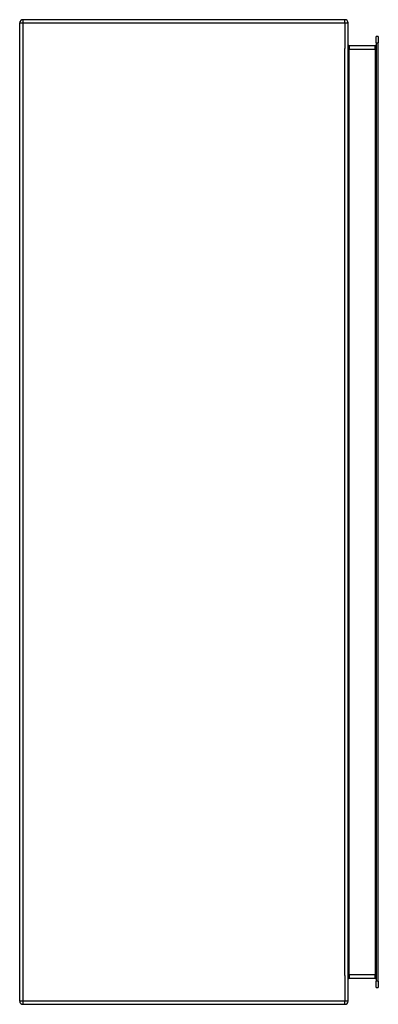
# Model space of a CAD drawing. Header units: inches. Extents: x 38.6 to 49.5, y 8.1 to 38.1.
import ezdxf

# ---------------------------------------------------------------- set-up
doc = ezdxf.new("R2010")
doc.units = ezdxf.units.IN
doc.header["$MEASUREMENT"] = 0
doc.layers.add('Visible Edges(ANSI)', color=7, linetype='Continuous', lineweight=25)
doc.layers.add('Visible Tangent Edges(ANSI)', color=7, linetype='Continuous', lineweight=25)

msp = doc.modelspace()

# ---------------------------------------------------------------- linework, layer by layer
at = {"layer": 'Visible Edges(ANSI)'}
for p, q in [((48.472, 38.117), (38.67, 38.117)), ((38.571, 8.216), (38.571, 38.018)), ((48.571, 8.216), (48.571, 38.018)), ((49.419, 37.409), (49.419, 37.606)), ((49.487, 37.606), (49.419, 37.606)), ((49.487, 37.606), (49.487, 37.409)), ((49.388, 37.319), (48.602, 37.319)), ((49.419, 37.409), (49.419, 8.826)), ((49.487, 8.826), (49.487, 37.409)), ((48.602, 8.916), (49.388, 8.916)), ((49.419, 8.629), (49.419, 8.826)), ((49.487, 8.826), (49.487, 8.629)), ((49.419, 8.629), (49.487, 8.629)), ((38.67, 8.117), (48.472, 8.117))]:
    msp.add_line(p, q, dxfattribs=at)
for centre, radius, start, end in [((38.67, 38.018), 0.099, 90, 180), ((48.472, 38.018), 0.099, 0, 90), ((48.602, 37.35), 0.031, 180, 270), ((49.388, 37.35), 0.031, 270, 0), ((48.602, 8.885), 0.031, 90, 180), ((49.388, 8.885), 0.031, 0, 90), ((38.67, 8.216), 0.099, 180, 270), ((48.472, 8.216), 0.099, 270, 0)]:
    msp.add_arc(centre, radius, start, end, dxfattribs=at)
at = {"layer": 'Visible Tangent Edges(ANSI)'}
for p, q in [((38.67, 38.117), (38.67, 38.018)), ((48.472, 38.018), (48.472, 38.117)), ((38.571, 38.018), (38.67, 38.018)), ((38.67, 38.018), (48.472, 38.018)), ((38.67, 38.018), (38.67, 8.216)), ((48.472, 38.018), (48.571, 38.018)), ((48.472, 38.018), (48.472, 37.243)), ((48.472, 8.991), (48.472, 37.243)), ((48.602, 37.22), (48.571, 37.22)), ((48.602, 37.319), (48.602, 37.22)), ((48.602, 37.22), (49.388, 37.22)), ((48.602, 9.015), (48.602, 37.22)), ((49.388, 37.22), (49.388, 37.319)), ((49.419, 37.22), (49.388, 37.22)), ((49.388, 37.22), (49.388, 9.015)), ((49.419, 37.409), (49.487, 37.409)), ((48.602, 9.015), (48.571, 9.015)), ((49.388, 9.015), (48.602, 9.015)), ((48.602, 9.015), (48.602, 8.916)), ((49.419, 9.015), (49.388, 9.015)), ((49.388, 8.916), (49.388, 9.015)), ((48.472, 8.991), (48.472, 8.216)), ((49.487, 8.826), (49.419, 8.826)), ((38.67, 8.216), (38.571, 8.216)), ((48.472, 8.216), (38.67, 8.216)), ((38.67, 8.216), (38.67, 8.117)), ((48.571, 8.216), (48.472, 8.216)), ((48.472, 8.117), (48.472, 8.216))]:
    msp.add_line(p, q, dxfattribs=at)

doc.saveas('drawing.dxf')
